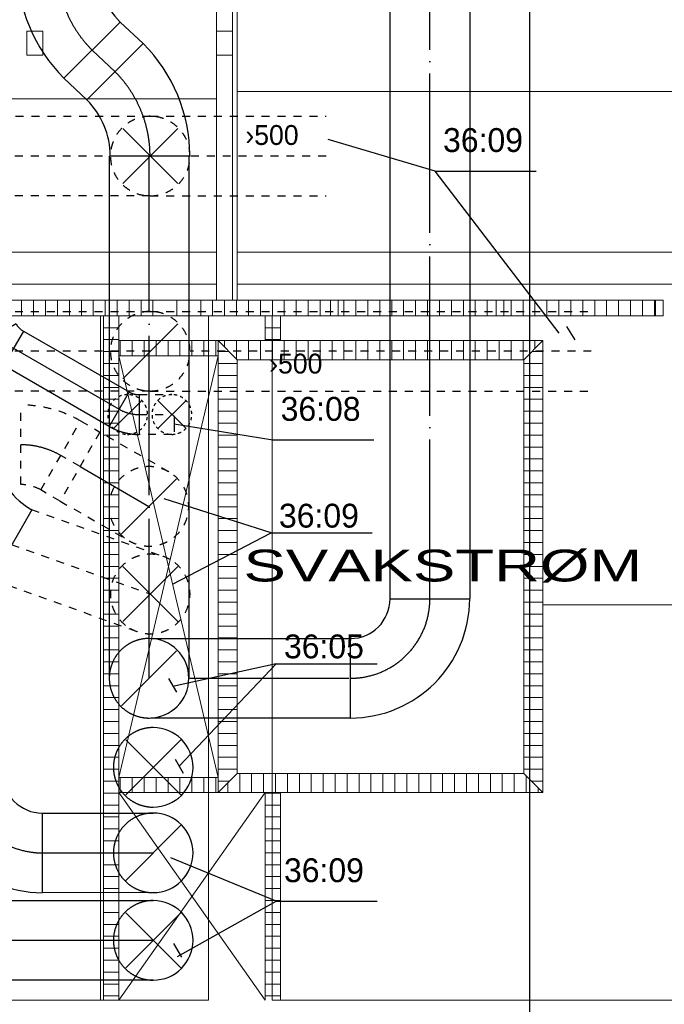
# Model space of a CAD drawing. Header units: millimetres. Extents: x 0 to 83727, y -867 to 61719.
# Tile 9 of 29: x 39902 to 43952, y 7832 to 14021. Entities that reach past the tile are written whole.
import ezdxf

# ---------------------------------------------------------------- set-up
doc = ezdxf.new("R2010")
doc.units = ezdxf.units.MM
doc.header["$LTSCALE"] = 50
doc.header["$MEASUREMENT"] = 0
doc.header["$PDMODE"] = 1
for name, pattern in [('2V-CENT', [23, 20, -1.5, 0, -1.5]), ('DASHED_1', [2, 1, -1]), ('V-GOMD', [0.8, 0.4, -0.4])]:
    doc.linetypes.add(name, pattern=pattern)
doc.layers.get('0').update_dxf_attribs({"linetype": 'CONTINUOUS'})
for name, color, linetype in [('20606A200D001$0$A12-HEL1', 1, 'CONTINUOUS'), ('20606A200D001$0$A12-HEL2', 1, 'CONTINUOUS'), ('20606A200D001$0$A12-STI1', 1, 'CONTINUOUS'), ('20606A200D001$0$A23-HEL2', 1, 'CONTINUOUS'), ('20606A200D001$0$A23-HEL3', 1, 'CONTINUOUS'), ('20606A200D001$0$A23-HEL4', 1, 'CONTINUOUS'), ('20606A200D001$0$A23-SKR1', 1, 'CONTINUOUS'), ('20606A200D001$0$A24-HEL1', 1, 'CONTINUOUS'), ('20606A200D001$0$A24-HEL2', 1, 'CONTINUOUS'), ('20606A200D001$0$A24-SKR1', 1, 'CONTINUOUS'), ('20606A200D001$0$A26-HEL1', 1, 'CONTINUOUS'), ('20606A200D001$0$A26-HEL2', 1, 'CONTINUOUS'), ('20606A200D001$0$A29-HEL1', 1, 'CONTINUOUS'), ('20606A200D001$0$omriss', 1, 'CONTINUOUS'), ('20606A200D001$0$Rominfo', 7, 'CONTINUOUS'), ('V060-', 3, 'CONTINUOUS'), ('V061-', 1, 'CONTINUOUS')]:
    doc.layers.add(name, color=color, linetype=linetype)
doc.styles.add('20606A200D001$0$Standard', font='arial.ttf')
doc.styles.add('FISO', font='fiso')
doc.styles.add('ISO', font='ISO')

# ---------------------------------------------------------------- blocks, each defined once
blk = doc.blocks.new('TLCG90', base_point=(0, 5))
at = {"color": 1, "linetype": 'V-GOMD'}
for p, q in [((-0.346, 5.346), (0.346, 4.654)), ((-0.346, 4.654), (0.346, 5.346))]:
    blk.add_line(p, q, dxfattribs=at)
blk = doc.blocks.new('CG90', base_point=(16232.85, 22618.014))
at = {"color": 0, "linetype": 'ByBlock'}
blk.add_arc((16232.85, 22618.014), 0.5, 90, 270, dxfattribs=at)
at = {"color": 0, "linetype": 'V-GOMD'}
blk.add_arc((16232.85, 22618.014), 0.5, 270, 450, dxfattribs=at)
blk = doc.blocks.new('CBOJ90_PB', base_point=(86107, 31352))
at = {"color": 0, "linetype": 'ByBlock'}
blk.add_arc((86106, 31353), 1, 270, 360, dxfattribs=at)
blk = doc.blocks.new('KBOJ90_PB', base_point=(86107, 31352))
at = {"color": 0, "linetype": 'ByBlock'}
for p, q in [((86106.5, 31353), (86107.5, 31353)), ((86106, 31352.5), (86106, 31351.5))]:
    blk.add_line(p, q, dxfattribs=at)
for radius in [1.5, 0.5]:
    blk.add_arc((86106, 31353), radius, 270, 360, dxfattribs=at)
blk = doc.blocks.new('3BOJ90_PB', base_point=(86107, 31352))
for p in [(86107, 31353), (86106, 31352)]:
    blk.add_point(p)
at = {"color": 1, "linetype": '2V-CENT'}
blk.add_blockref('CBOJ90_PB', (86107, 31352), dxfattribs=at)
at = {"color": 0, "linetype": 'ByBlock'}
blk.add_blockref('KBOJ90_PB', (86107, 31352), dxfattribs=at)
at = {"style": 'ISO', "flags": 3}
blk.add_attdef('0', (86107, 31352), '', height=1, dxfattribs=at)
blk = doc.blocks.new('FLCG90', base_point=(0, 3))
at = {"color": 1, "linetype": 'V-GOMD'}
blk.add_line((-0.346, 2.654), (0.346, 3.346), dxfattribs=at)
blk = doc.blocks.new('CBOJ30_P', base_point=(16231.268, 22619))
at = {"color": 0, "linetype": 'ByBlock'}
blk.add_arc((16231, 22620), 1, 270, 300, dxfattribs=at)
blk = doc.blocks.new('KBOJ30_P', base_point=(16231.268, 22619))
at = {"color": 0, "linetype": 'ByBlock'}
for p, q in [((16231.25, 22619.567), (16231.75, 22618.701)), ((16231, 22619.5), (16231, 22618.5))]:
    blk.add_line(p, q, dxfattribs=at)
for radius in [0.5, 1.5]:
    blk.add_arc((16231, 22620), radius, 270, 300, dxfattribs=at)
blk = doc.blocks.new('3BOJ30_P', base_point=(16231.268, 22619))
for p in [(16231.5, 22619.134), (16231, 22619)]:
    blk.add_point(p)
at = {"color": 0, "linetype": 'ByBlock'}
blk.add_blockref('KBOJ30_P', (16231.268, 22619), dxfattribs=at)
at = {"color": 1, "linetype": '2V-CENT'}
blk.add_blockref('CBOJ30_P', (16231.268, 22619), dxfattribs=at)
at = {"style": 'ISO', "flags": 3}
blk.add_attdef('0', (16231.268, 22619), '', height=1, dxfattribs=at)
blk = doc.blocks.new('CBOJ90_NB', base_point=(86107.402, 31352.24))
at = {"color": 0, "linetype": 'ByBlock'}
blk.add_line((86106.402, 31352.24), (86107.402, 31352.24), dxfattribs=at)
blk = doc.blocks.new('CBOJ45_P', base_point=(16236.061, 22619.837))
at = {"color": 0, "linetype": 'ByBlock'}
blk.add_arc((16235.44, 22621.337, 0.686), 1.5, 270, 315, dxfattribs=at)
blk = doc.blocks.new('KBOJ45_P', base_point=(16236.061, 22619.837))
at = {"color": 0, "linetype": 'ByBlock'}
for p, q in [((16236.147, 22620.63), (16236.854, 22619.923)), ((16235.44, 22619.337, 0.686), (16235.44, 22620.337, 0.686))]:
    blk.add_line(p, q, dxfattribs=at)
for radius in [1, 2]:
    blk.add_arc((16235.44, 22621.337, 0.686), radius, 270, 315, dxfattribs=at)
blk = doc.blocks.new('3BOJ45_P', base_point=(16236.061, 22619.837))
for p in [(16236.501, 22620.276), (16235.44, 22619.837)]:
    blk.add_point(p)
at = {"color": 0, "linetype": 'ByBlock'}
blk.add_blockref('KBOJ45_P', (16236.061, 22619.837), dxfattribs=at)
at = {"color": 1, "linetype": '2V-CENT'}
blk.add_blockref('CBOJ45_P', (16236.061, 22619.837), dxfattribs=at)
at = {"style": 'ISO', "flags": 3}
blk.add_attdef('0', (16236.061, 22619.837), '', height=1, dxfattribs=at)
blk = doc.blocks.new('20606A200D001')
at = {"layer": '20606A200D001$0$A12-HEL1', "color": 7, "linetype": 'Continuous', "lineweight": 0}
for points in [[(55075, 12623.6), (36105, 12623.6)], [(70899.2, 12623.6), (55205, 12623.6)], [(55075, 12423.6), (36105, 12423.6)], [(71097.1, 12423.6), (55205, 12423.6)]]:
    blk.add_lwpolyline(points, dxfattribs=at)
at = {"layer": '20606A200D001$0$A12-HEL2', "color": 7, "linetype": 'Continuous', "lineweight": 0}
for points in [[(54460, 7923.6), (50622.9, 7923.6)], [(59822.9, 7923.6), (55475.5, 7923.6)]]:
    blk.add_lwpolyline(points, dxfattribs=at)
at = {"layer": '20606A200D001$0$A12-STI1', "color": 7, "linetype": 'Continuous', "lineweight": 0}
for points in [[(54345, 7923.6), (54345, 12223.6)], [(55022.9, 7923.6), (55022.9, 12223.6)], [(55422.9, 7923.6), (55422.9, 12223.6)], [(55022.9, 7923.6), (54460, 7923.6)], [(55475.5, 7923.6), (55422.9, 7923.6)]]:
    blk.add_lwpolyline(points, dxfattribs=at)
at = {"layer": '20606A200D001$0$A23-HEL2', "color": 7, "linetype": 'Continuous', "lineweight": 0}
for points in [[(55175, 17853.6), (55175, 12323.6)], [(57832, 12323.6), (27362.9, 12323.6)], [(57832, 12223.6), (27362.9, 12223.6)]]:
    blk.add_lwpolyline(points, dxfattribs=at)
for points in [[(55790.7, 12323.6), (55790.7, 12223.6), (55838.7, 12223.6), (55838.7, 12323.6)], [(56831.6, 12323.6), (56831.6, 12223.6), (56879.6, 12223.6), (56879.6, 12323.6)], [(57832, 12323.6), (57832, 12223.6), (57880, 12223.6), (57880, 12323.6)]]:
    blk.add_lwpolyline(points, close=True, dxfattribs=at)
at = {"layer": '20606A200D001$0$A23-HEL3', "color": 7, "linetype": 'Continuous', "lineweight": 0}
for points in [[(55075, 12323.6), (55075, 17853.6)], [(55205, 17853.6), (55205, 12323.6)]]:
    blk.add_lwpolyline(points, dxfattribs=at)
at = {"layer": '20606A200D001$0$A23-HEL4', "color": 7, "linetype": 'Continuous', "lineweight": 0}
for points in [[(53883, 14013.6), (53883, 13863.6), (53983, 13863.6), (53983, 14013.6)], [(55075, 14013.6), (55075, 13863.6), (55175, 13863.6), (55175, 14013.6)], [(55075, 14013.6), (55075, 13863.6), (55175, 13863.6), (55175, 14013.6)]]:
    blk.add_lwpolyline(points, close=True, dxfattribs=at)
at = {"layer": '20606A200D001$0$A23-SKR1', "color": 7, "linetype": 'Continuous', "lineweight": 0}
for points in [[(53850, 12223.6), (53850, 12323.6)], [(53925, 12223.6), (53925, 12323.6)], [(54000, 12223.6), (54000, 12323.6)], [(54075, 12223.6), (54075, 12323.6)], [(54150, 12223.6), (54150, 12323.6)], [(54225, 12223.6), (54225, 12323.6)], [(54300, 12223.6), (54300, 12323.6)], [(54375, 12223.6), (54375, 12323.6)], [(54450, 12223.6), (54450, 12323.6)], [(54525, 12223.6), (54525, 12323.6)], [(54600, 12223.6), (54600, 12323.6)], [(54675, 12223.6), (54675, 12323.6)], [(54825, 12223.6), (54825, 12323.6)], [(54900, 12223.6), (54900, 12323.6)], [(54975, 12223.6), (54975, 12323.6)], [(55050, 12223.6), (55050, 12323.6)], [(55125, 12223.6), (55125, 12323.6)], [(55200, 12223.6), (55200, 12323.6)], [(55275, 12223.6), (55275, 12323.6)], [(55350, 12223.6), (55350, 12323.6)], [(55425, 12223.6), (55425, 12323.6)], [(55500, 12223.6), (55500, 12323.6)], [(55575, 12223.6), (55575, 12323.6)], [(55650, 12223.6), (55650, 12323.6)], [(55725, 12223.6), (55725, 12323.6)], [(55875, 12223.6), (55875, 12323.6)], [(55950, 12223.6), (55950, 12323.6)], [(56025, 12223.6), (56025, 12323.6)], [(56100, 12223.6), (56100, 12323.6)], [(56175, 12223.6), (56175, 12323.6)], [(56250, 12223.6), (56250, 12323.6)], [(56325, 12223.6), (56325, 12323.6)], [(56400, 12223.6), (56400, 12323.6)], [(56475, 12223.6), (56475, 12323.6)], [(56550, 12223.6), (56550, 12323.6)], [(56625, 12223.6), (56625, 12323.6)], [(56700, 12223.6), (56700, 12323.6)], [(56775, 12223.6), (56775, 12323.6)], [(56925, 12223.6), (56925, 12323.6)], [(57000, 12223.6), (57000, 12323.6)], [(57075, 12223.6), (57075, 12323.6)], [(57150, 12223.6), (57150, 12323.6)], [(57225, 12223.6), (57225, 12323.6)], [(57300, 12223.6), (57300, 12323.6)], [(57375, 12223.6), (57375, 12323.6)], [(57450, 12223.6), (57450, 12323.6)], [(57525, 12223.6), (57525, 12323.6)], [(57600, 12223.6), (57600, 12323.6)], [(57675, 12223.6), (57675, 12323.6)], [(57750, 12223.6), (57750, 12323.6)], [(57825, 12223.6), (57825, 12323.6)]]:
    blk.add_lwpolyline(points, dxfattribs=at)
at = {"layer": '20606A200D001$0$A24-HEL1', "color": 7, "linetype": 'Continuous', "lineweight": 0}
for points in [[(54460, 9323.6), (55085, 11973.6)], [(54460, 11973.6), (55085, 9323.6)], [(54460, 9228.6), (55380.5, 7923.6)], [(54460, 7923.6), (55380.5, 9228.6)]]:
    blk.add_lwpolyline(points, dxfattribs=at)
at = {"layer": '20606A200D001$0$A24-HEL2', "color": 7, "linetype": 'Continuous', "lineweight": 0}
for points in [[(54365, 7923.6), (54365, 12223.6)], [(54460, 7923.6), (54460, 12223.6)], [(55380.5, 12068.6), (55380.5, 12223.6)], [(55475.5, 12068.6), (55475.5, 12223.6)], [(55085, 12068.6), (54460, 12068.6)], [(55085, 9228.6), (55085, 12068.6)], [(57125, 12068.6), (55085, 12068.6)], [(57125, 12068.6), (57125, 9228.6)], [(55085, 11973.6), (54460, 11973.6)], [(55205, 11948.6), (55205, 9348.6)], [(57005, 11948.6), (55205, 11948.6)], [(57005, 11948.6), (57005, 9348.6)], [(57005, 9348.6), (55205, 9348.6)], [(55085, 9323.6), (54460, 9323.6)], [(55085, 9228.6), (54460, 9228.6)], [(57125, 9228.6), (55085, 9228.6)], [(55380.5, 7923.6), (55380.5, 9228.6)], [(55475.5, 7923.6), (55475.5, 9228.6)]]:
    blk.add_lwpolyline(points, dxfattribs=at)
at = {"layer": '20606A200D001$0$A24-SKR1', "color": 7, "linetype": 'Continuous', "lineweight": 0}
for points in [[(54365, 12150), (54460, 12150)], [(55380.5, 12150), (55475.5, 12150)], [(54365, 12075), (54460, 12075)], [(54469.7, 11973.6), (54469.7, 12068.6)], [(54544.7, 11973.6), (54544.7, 12068.6)], [(54619.7, 11973.6), (54619.7, 12068.6)], [(54694.7, 11973.6), (54694.7, 12068.6)], [(54769.7, 11973.6), (54769.7, 12068.6)], [(54844.7, 11973.6), (54844.7, 12068.6)], [(54919.7, 11973.6), (54919.7, 12068.6)], [(54994.7, 11973.6), (54994.7, 12068.6)], [(55069.7, 11973.6), (55069.7, 12068.6)], [(55205, 11948.6), (55085, 12068.6)], [(55125, 12028.6), (55125, 12068.6)], [(55200, 11953.6), (55200, 12068.6)], [(55275, 11948.6), (55275, 12068.6)], [(55350, 11948.6), (55350, 12068.6)], [(55380.5, 12075), (55475.5, 12075)], [(55425, 11948.6), (55425, 12068.6)], [(55500, 11948.6), (55500, 12068.6)], [(55575, 11948.6), (55575, 12068.6)], [(55650, 11948.6), (55650, 12068.6)], [(55725, 11948.6), (55725, 12068.6)], [(55800, 11948.6), (55800, 12068.6)], [(55875, 11948.6), (55875, 12068.6)], [(55950, 11948.6), (55950, 12068.6)], [(56025, 11948.6), (56025, 12068.6)], [(56100, 11948.6), (56100, 12068.6)], [(56175, 11948.6), (56175, 12068.6)], [(56250, 11948.6), (56250, 12068.6)], [(56325, 11948.6), (56325, 12068.6)], [(56400, 11948.6), (56400, 12068.6)], [(56475, 11948.6), (56475, 12068.6)], [(56550, 11948.6), (56550, 12068.6)], [(56625, 11948.6), (56625, 12068.6)], [(56700, 11948.6), (56700, 12068.6)], [(56775, 11948.6), (56775, 12068.6)], [(56850, 11948.6), (56850, 12068.6)], [(56925, 11948.6), (56925, 12068.6)], [(57000, 11948.6), (57000, 12068.6)], [(57005, 11948.6), (57125, 12068.6)], [(57075, 12018.6), (57075, 12068.6)], [(54365, 12000), (54460, 12000)], [(55085, 12000), (55153.6, 12000)], [(57056.4, 12000), (57125, 12000)], [(54365, 11925), (54460, 11925)], [(55085, 11925), (55205, 11925)], [(57005, 11925), (57125, 11925)], [(54365, 11850), (54460, 11850)], [(55085, 11850), (55205, 11850)], [(57005, 11850), (57125, 11850)], [(54365, 11775), (54460, 11775)], [(55085, 11775), (55205, 11775)], [(57005, 11775), (57125, 11775)], [(54365, 11700), (54460, 11700)], [(55085, 11700), (55205, 11700)], [(57005, 11700), (57125, 11700)], [(54365, 11625), (54460, 11625)], [(55085, 11625), (55205, 11625)], [(57005, 11625), (57125, 11625)], [(54365, 11550), (54460, 11550)], [(55085, 11550), (55205, 11550)], [(57005, 11550), (57125, 11550)], [(54365, 11475), (54460, 11475)], [(55085, 11475), (55205, 11475)], [(57005, 11475), (57125, 11475)], [(54365, 11400), (54460, 11400)], [(55085, 11400), (55205, 11400)], [(57005, 11400), (57125, 11400)], [(54365, 11325), (54460, 11325)], [(55085, 11325), (55205, 11325)], [(57005, 11325), (57125, 11325)], [(54365, 11250), (54460, 11250)], [(55085, 11250), (55205, 11250)], [(57005, 11250), (57125, 11250)], [(54365, 11175), (54460, 11175)], [(55085, 11175), (55205, 11175)], [(57005, 11175), (57125, 11175)], [(54365, 11100), (54460, 11100)], [(55085, 11100), (55205, 11100)], [(57005, 11100), (57125, 11100)], [(54365, 11025), (54460, 11025)], [(55085, 11025), (55205, 11025)], [(57005, 11025), (57125, 11025)], [(54365, 10950), (54460, 10950)], [(55085, 10950), (55205, 10950)], [(57005, 10950), (57125, 10950)], [(54365, 10875), (54460, 10875)], [(55085, 10875), (55205, 10875)], [(57005, 10875), (57125, 10875)], [(54365, 10800), (54460, 10800)], [(55085, 10800), (55205, 10800)], [(57005, 10800), (57125, 10800)], [(54365, 10725), (54460, 10725)], [(55085, 10725), (55205, 10725)], [(57005, 10725), (57125, 10725)], [(54365, 10650), (54460, 10650)], [(55085, 10650), (55205, 10650)], [(57005, 10650), (57125, 10650)], [(54365, 10575), (54460, 10575)], [(55085, 10575), (55205, 10575)], [(57005, 10575), (57125, 10575)], [(54365, 10500), (54460, 10500)], [(55085, 10500), (55205, 10500)], [(57005, 10500), (57125, 10500)], [(54365, 10425), (54460, 10425)], [(55085, 10425), (55205, 10425)], [(57005, 10425), (57125, 10425)], [(54365, 10350), (54460, 10350)], [(55085, 10350), (55205, 10350)], [(57005, 10350), (57125, 10350)], [(54365, 10275), (54460, 10275)], [(55085, 10275), (55205, 10275)], [(57005, 10275), (57125, 10275)], [(54365, 10200), (54460, 10200)], [(55085, 10200), (55205, 10200)], [(57005, 10200), (57125, 10200)], [(54365, 10125), (54460, 10125)], [(55085, 10125), (55205, 10125)], [(57005, 10125), (57125, 10125)], [(54365, 10050), (54460, 10050)], [(55085, 10050), (55205, 10050)], [(57005, 10050), (57125, 10050)], [(54365, 9975), (54460, 9975)], [(55085, 9975), (55205, 9975)], [(57005, 9975), (57125, 9975)], [(54365, 9900), (54460, 9900)], [(55085, 9900), (55205, 9900)], [(57005, 9900), (57125, 9900)], [(54365, 9825), (54460, 9825)], [(55085, 9825), (55205, 9825)], [(57005, 9825), (57125, 9825)], [(54365, 9750), (54460, 9750)], [(55085, 9750), (55205, 9750)], [(57005, 9750), (57125, 9750)], [(54365, 9675), (54460, 9675)], [(55085, 9675), (55205, 9675)], [(57005, 9675), (57125, 9675)], [(54365, 9600), (54460, 9600)], [(55085, 9600), (55205, 9600)], [(57005, 9600), (57125, 9600)], [(54365, 9525), (54460, 9525)], [(55085, 9525), (55205, 9525)], [(57005, 9525), (57125, 9525)], [(54365, 9450), (54460, 9450)], [(55085, 9450), (55205, 9450)], [(57005, 9450), (57125, 9450)], [(54365, 9375), (54460, 9375)], [(55085, 9375), (55205, 9375)], [(55205, 9348.6), (55085, 9228.6)], [(55219.7, 9228.6), (55219.7, 9348.6)], [(55294.7, 9228.6), (55294.7, 9348.6)], [(55369.7, 9228.6), (55369.7, 9348.6)], [(55444.7, 9228.6), (55444.7, 9348.6)], [(55519.7, 9228.6), (55519.7, 9348.6)], [(55594.7, 9228.6), (55594.7, 9348.6)], [(55669.7, 9228.6), (55669.7, 9348.6)], [(55744.7, 9228.6), (55744.7, 9348.6)], [(55819.7, 9228.6), (55819.7, 9348.6)], [(55894.7, 9228.6), (55894.7, 9348.6)], [(55969.7, 9228.6), (55969.7, 9348.6)], [(56044.7, 9228.6), (56044.7, 9348.6)], [(56119.7, 9228.6), (56119.7, 9348.6)], [(56194.7, 9228.6), (56194.7, 9348.6)], [(56269.7, 9228.6), (56269.7, 9348.6)], [(56344.7, 9228.6), (56344.7, 9348.6)], [(56419.7, 9228.6), (56419.7, 9348.6)], [(56494.7, 9228.6), (56494.7, 9348.6)], [(56569.7, 9228.6), (56569.7, 9348.6)], [(56644.7, 9228.6), (56644.7, 9348.6)], [(56719.7, 9228.6), (56719.7, 9348.6)], [(56794.7, 9228.6), (56794.7, 9348.6)], [(56869.7, 9228.6), (56869.7, 9348.6)], [(56944.7, 9228.6), (56944.7, 9348.6)], [(57005, 9375), (57125, 9375)], [(57125, 9228.6), (57005, 9348.6)], [(54365, 9300), (54460, 9300)], [(54469.7, 9228.6), (54469.7, 9323.6)], [(54544.7, 9228.6), (54544.7, 9323.6)], [(54619.7, 9228.6), (54619.7, 9323.6)], [(54694.7, 9228.6), (54694.7, 9323.6)], [(54769.7, 9228.6), (54769.7, 9323.6)], [(54844.7, 9228.6), (54844.7, 9323.6)], [(54919.7, 9228.6), (54919.7, 9323.6)], [(54994.7, 9228.6), (54994.7, 9323.6)], [(55069.7, 9228.6), (55069.7, 9323.6)], [(55085, 9300), (55156.4, 9300)], [(55144.7, 9228.6), (55144.7, 9288.3)], [(57019.7, 9228.6), (57019.7, 9333.9)], [(57053.6, 9300), (57125, 9300)], [(54365, 9225), (54460, 9225)], [(55380.5, 9225), (55475.5, 9225)], [(57094.7, 9228.6), (57094.7, 9258.9)], [(54365, 9150), (54460, 9150)], [(55380.5, 9150), (55475.5, 9150)], [(54365, 9075), (54460, 9075)], [(55380.5, 9075), (55475.5, 9075)], [(54365, 9000), (54460, 9000)], [(55380.5, 9000), (55475.5, 9000)], [(54365, 8925), (54460, 8925)], [(55380.5, 8925), (55475.5, 8925)], [(54365, 8850), (54460, 8850)], [(55380.5, 8850), (55475.5, 8850)], [(54365, 8775), (54460, 8775)], [(55380.5, 8775), (55475.5, 8775)], [(54365, 8700), (54460, 8700)], [(55380.5, 8700), (55475.5, 8700)], [(54365, 8625), (54460, 8625)], [(55380.5, 8625), (55475.5, 8625)], [(54365, 8550), (54460, 8550)], [(55380.5, 8550), (55475.5, 8550)], [(54365, 8475), (54460, 8475)], [(55380.5, 8475), (55475.5, 8475)], [(54365, 8400), (54460, 8400)], [(55380.5, 8400), (55475.5, 8400)], [(54365, 8325), (54460, 8325)], [(55380.5, 8325), (55475.5, 8325)], [(54365, 8250), (54460, 8250)], [(55380.5, 8250), (55475.5, 8250)], [(54365, 8175), (54460, 8175)], [(55380.5, 8175), (55475.5, 8175)], [(54365, 8100), (54460, 8100)], [(55380.5, 8100), (55475.5, 8100)], [(54365, 8025), (54460, 8025)], [(55380.5, 8025), (55475.5, 8025)], [(54365, 7950), (54460, 7950)], [(55380.5, 7950), (55475.5, 7950)]]:
    blk.add_lwpolyline(points, dxfattribs=at)
at = {"layer": '20606A200D001$0$A26-HEL1', "color": 7, "linetype": 'Continuous', "lineweight": 0}
blk.add_lwpolyline([(55205, 13634.6), (69906.5, 13634.6)], dxfattribs=at)
at = {"layer": '20606A200D001$0$A26-HEL2', "color": 7, "linetype": 'Continuous', "lineweight": 0}
blk.add_arc((57772.9, 13813.6), 100, 0, 0, dxfattribs=at)
at = {"layer": '20606A200D001$0$A29-HEL1', "color": 7, "linetype": 'Continuous', "lineweight": 0}
for points in [[(55075, 13587.3), (36105, 13587.3)], [(59822.9, 10408.6), (57125, 10408.6)]]:
    blk.add_lwpolyline(points, dxfattribs=at)
at = {"layer": '20606A200D001$0$omriss', "color": 7, "linetype": 'Continuous', "lineweight": 0}
blk.add_lwpolyline([(63868.1, 21033.6), (55205, 21033.6), (55205, 12323.6), (32179, 12323.6), (32179, 13843.6), (35975, 13843.6), (35945, 21333.6), (63868.1, 21333.6), (64182.9, 50128.7), (72597.5, 50024.4), (72562.9, 47188.4), (70002, 47265.1), (69726.8, 18635.1), (63841.7, 18673.6)], close=True, dxfattribs=at)
at = {"layer": '20606A200D001$0$Rominfo', "color": 7, "linetype": 'Continuous', "style": '20606A200D001$0$Standard', "width": 1.428571}
blk.add_text('SVAKSTRØM', height=200, dxfattribs=at).set_placement((55243.8, 10554.9))

msp = doc.modelspace()

# ---------------------------------------------------------------- linework, layer by layer
at = {"layer": 'V060-'}
msp.add_line((43105, 61719.44), (43105, -866.62), dxfattribs=at)
at = {"layer": 'V060-', "linetype": 'Continuous'}
for p, q in [((42229.35, 10381.85), (42229.35, 20162.91)), ((42729.35, 20162.91), (42729.35, 10381.85)), ((40533.67, 14006.19, 343.23), (40678.11, 13870.11, 343.23)), ((40180.12, 13652.64, 343.23), (40324.55, 13516.55, 343.23)), ((40465.39, 9882.8), (40465.39, 13163.53)), ((40965.39, 13162.55), (40965.39, 9882.8)), ((39926.42, 12063.57), (40589.5, 11680.75)), ((40464.5, 11464.24), (39801.42, 11847.07)), ((40725.88, 10131.59), (41979.17, 10131.59)), ((41979.17, 9631.59), (40725.88, 9631.59)), ((40044.21, 9033.97), (40740.89, 9034.32)), ((39491.14, 8484.31), (40740.89, 8484.31)), ((40740.89, 8534.32), (40044.21, 8533.97)), ((40740.89, 7984.31), (39491.14, 7984.31))]:
    msp.add_line(p, q, dxfattribs=at)
at = {"layer": 'V060-', "color": 1, "linetype": '2V-CENT'}
for p, q in [((42479.35, 10381.85), (42479.35, 17586.29)), ((40715.39, 9882.8), (40715.39, 13163.53)), ((39863.92, 11955.32), (40527, 11572.49)), ((40970.76, 9881.59), (41979.17, 9881.59)), ((40044.21, 8783.97), (40740.89, 8784.32)), ((40740.89, 8234.31), (39491.14, 8234.31))]:
    msp.add_line(p, q, dxfattribs=at)
at = {"layer": 'V060-', "color": 1, "linetype": 'Continuous'}
msp.add_line((40356.9, 13829.42, 343.23), (40501.33, 13693.33, 343.23), dxfattribs=at)
at = {"layer": 'V060-', "color": 1, "linetype": 'DASHED_1'}
for p, q in [((32676.23, 13413.53), (40721.99, 13413.53)), ((40721.99, 13413.53), (41827.3, 13413.53)), ((40721.99, 13163.53), (32676.23, 13163.53)), ((41827.3, 13163.53), (40971.99, 13163.53)), ((40721.99, 12913.53), (32676.23, 12913.53)), ((40721.99, 12913.53), (41827.3, 12913.53)), ((38472.58, 12186.79), (40721.99, 12186.79)), ((40721.99, 12186.79), (43493.19, 12186.79)), ((40721.99, 11936.79), (38472.58, 11936.79)), ((43493.19, 11936.79), (40971.99, 11936.79)), ((40721.99, 11686.79), (38472.58, 11686.79)), ((40721.99, 11686.79), (43493.19, 11686.79)), ((39909.67, 11099), (39909.67, 11599)), ((40652.36, 11539.4), (40858.23, 11539.4)), ((40034.67, 11065.51), (40284.67, 11498.52)), ((40284.71, 11498.5), (40405.92, 11428.48)), ((40405.88, 11428.51), (40155.88, 10995.49)), ((40838.9, 11178.51), (40405.88, 11428.51)), ((40280.88, 11212), (40159.67, 11282.01)), ((40155.85, 10995.52), (40034.63, 11065.53)), ((40155.88, 10995.49), (40588.9, 10745.49)), ((39975.41, 10942.99), (40807.49, 10646.1)), ((39848.68, 10722.78), (40721.99, 10411.18)), ((40636.48, 10176.26), (39735.72, 10497.65))]:
    msp.add_line(p, q, dxfattribs=at)
at = {"layer": 'V060-', "linetype": 'DASHED_1'}
for p, q in [((40652.36, 11664.4), (40858.23, 11664.4)), ((40858.23, 11414.4), (40652.36, 11414.4))]:
    msp.add_line(p, q, dxfattribs=at)
at = {"layer": 'V060-', "color": 1, "linetype": 'DASHED_1'}
for centre, radius, start, end in [((40721.99, 13163.53), 250, 90, 270), ((40721.99, 13163.53), 250, 270, 450), ((40721.99, 11936.79), 250, 90, 270), ((40721.99, 11936.79), 250, 270, 450), ((39909.67, 10849), 750, 60, 90), ((40713.9, 10962), 250, 59.99993, 239.99993), ((40713.9, 10962), 250, 239.99993, 419.99993), ((39909.67, 10849), 250, 60, 90), ((40721.99, 10411.18), 250, 59.99993, 239.99993), ((40721.99, 10411.18), 250, 239.99993, 419.99993)]:
    msp.add_arc(centre, radius, start, end, dxfattribs=at)
at = {"layer": 'V060-', "color": 1, "linetype": 'V-GOMD'}
for centre, start, end in [((40580.15, 11539.4), 90, 270), ((40580.15, 11539.4), 270, 450), ((40858.23, 11539.4), 90, 270), ((40858.23, 11539.4), 270, 450)]:
    msp.add_arc(centre, 125, start, end, dxfattribs=at)
at = {"layer": 'V061-'}
for p, q in [((42511.91, 13069.25), (41840.29, 13268.58)), ((43290.57, 12050.43), (42511.91, 13069.25)), ((42511.91, 13069.25), (43147.4, 13069.25)), ((43337.11, 12093.11), (43389.19, 12007.74)), ((40872.47, 11530.34), (40872.47, 11430.34)), ((40872.47, 11480.34), (41491.62, 11379.64)), ((41491.62, 11379.64), (42127.11, 11379.64)), ((41481.13, 10794.82), (40809.51, 11009.85)), ((40861.98, 10472.07), (41481.13, 10794.82)), ((41481.13, 10794.82), (42116.61, 10794.82)), ((41512.61, 9973.05), (40872.47, 9832.19)), ((40903.95, 9328.61), (41512.61, 9973.05)), ((41512.61, 9973.05), (42148.09, 9973.05)), ((40835.94, 9879.06), (40888.01, 9793.69)), ((40879.23, 9372.07), (40928.67, 9285.15)), ((41512.61, 8480.05), (40851.48, 8752.82)), ((40893.46, 8133.84), (41512.61, 8480.05)), ((41512.61, 8480.05), (42148.09, 8480.05)), ((40869.06, 8214.98), (40917.86, 8127.7))]:
    msp.add_line(p, q, dxfattribs=at)

# ---------------------------------------------------------------- block references
at = {"layer": 'V060-'}
msp.add_blockref('20606A200D001', (-13935.71, -65), dxfattribs=at)
at = {"layer": 'V060-', "linetype": 'Continuous'}
for name, p, xscale, yscale, zscale, rotation in [('3BOJ45_P', (40137.23, 14049.09), 500, 500, 500, 270), ('3BOJ45_P', (40721, 13473.66), 500, 500, 500, 90), ('3BOJ30_P', (39805.13, 11988.32), 250, 250, 250, 300.0000000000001), ('3BOJ45_P', (39584.75, 10879.09), 500, 500, 500, 285), ('3BOJ90_PB', (39544.21, 8783.97), 500, 500, 500, 270)]:
    msp.add_blockref(name, p, dxfattribs=dict(at, xscale=xscale, yscale=yscale, zscale=zscale, rotation=rotation))
at = {"layer": 'V060-', "linetype": 'DASHED_1'}
for name, p, xscale, yscale, zscale, rotation in [('TLCG90', (40721.99, 13163.53), 500, 500, 500, 180), ('3BOJ30_P', (40585.01, 11539), 250, 250, 250, 329.9999999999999)]:
    msp.add_blockref(name, p, dxfattribs=dict(at, xscale=xscale, yscale=yscale, zscale=zscale, rotation=rotation))
at = {"layer": 'V060-', "xscale": 500, "yscale": 500, "zscale": 500}
msp.add_blockref('FLCG90', (40721.99, 11936.79), dxfattribs=at)
at = {"layer": 'V060-', "rotation": 180}
for name, p, xscale, yscale, zscale in [('FLCG90', (40580.15, 11539.4), 250, 250, 250), ('TLCG90', (40858.23, 11539.4), 250, 250, 250), ('FLCG90', (40713.9, 10962), 500, 500, 500), ('TLCG90', (40721.99, 10411.18), 500, 500, 500), ('CG90', (40714.69, 9881.59), 500, 500, 500), ('FLCG90', (40714.69, 9881.59), 500, 500, 500), ('CG90', (40740.89, 9321.73), 500, 500, 500), ('TLCG90', (40740.89, 9321.73), 500, 500, 500), ('CG90', (40740.89, 8784.32), 500, 500, 500), ('FLCG90', (40740.89, 8784.32), 500, 500, 500), ('CG90', (40740.89, 8234.31), 500, 500, 500), ('TLCG90', (40740.89, 8234.31), 500, 500, 500)]:
    msp.add_blockref(name, p, dxfattribs=dict(at, xscale=xscale, yscale=yscale, zscale=zscale))
at = {"layer": 'V060-', "color": 1, "linetype": 'V-GOMD', "xscale": 500, "yscale": 500, "zscale": 500, "rotation": 150}
msp.add_blockref('CBOJ30_P', (40043.64, 11349), dxfattribs=at)
at = {"layer": 'V060-', "color": 1, "linetype": 'DASHED_1', "xscale": 500, "yscale": 500, "zscale": 500, "rotation": 329.9999999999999}
msp.add_blockref('CBOJ90_NB', (40713.9, 10962), dxfattribs=at)
at = {"layer": 'V060-', "linetype": 'Continuous', "xscale": 500, "yscale": 500, "zscale": 500}
msp.add_blockref('3BOJ90_PB', (42479.17, 9881.59), dxfattribs=at)

# ---------------------------------------------------------------- texts
at = {"layer": 'V061-', "color": 1, "style": 'FISO'}
for s, height, p in [('›500', 125, (41319.77, 13233.46)), ('36:09', 150, (42561.91, 13189.25)), ('›500', 125, (41469.3, 11796.73)), ('36:08', 150, (41541.62, 11499.64)), ('36:09', 150, (41531.13, 10828.49)), ('36:05', 150, (41562.61, 10006.72)), ('36:09', 150, (41562.61, 8600.05))]:
    msp.add_text(s, height=height, dxfattribs=at).set_placement(p)

doc.saveas('drawing.dxf')
